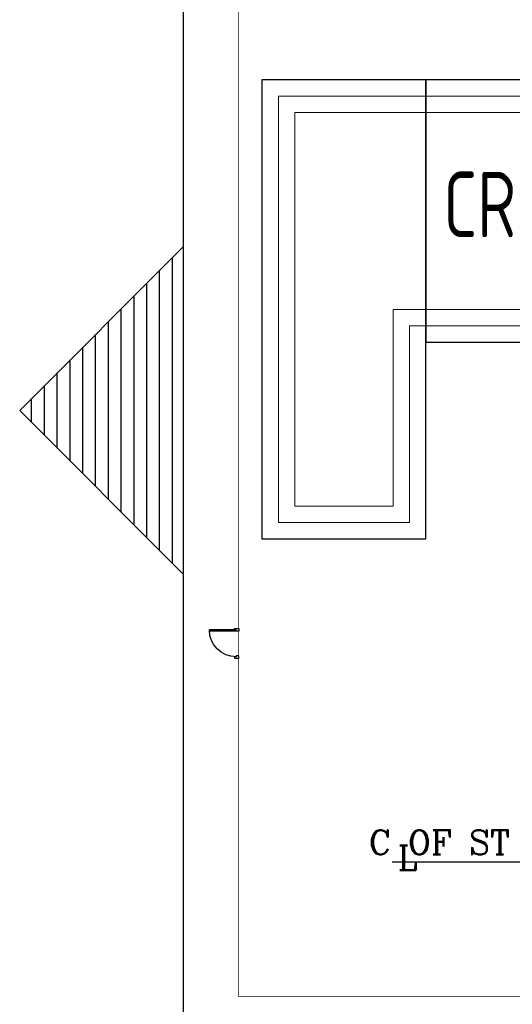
# Model space of a CAD drawing. Extents: x -7650383 to 4934791, y -114316 to 1826789.
# Tile 108 of 256: x 2052408 to 2067440, y 34801 to 64814. Entities that reach past the tile are written whole.
import ezdxf
from ezdxf.enums import TextEntityAlignment as Align

# ---------------------------------------------------------------- set-up
doc = ezdxf.new("R2010")
doc.units = 0
doc.header["$LTSCALE"] = 800
doc.header["$MEASUREMENT"] = 0
for name, pattern in [('CENTER', [2, 1.25, -0.25, 0.25, -0.25]), ('CENTER2', [1.125, 0.75, -0.125, 0.125, -0.125]), ('CONTINOUS', [0])]:
    doc.linetypes.add(name, pattern=pattern)
doc.layers.get('0').update_dxf_attribs({"linetype": 'CONTINUOUS'})
doc.layers.add('KEY PLAN', color=251, linetype='CONTINUOUS')
doc.styles.add('ROMANC', font='romanc')
doc.styles.add('ROMANS', font='ISO9.shx', dxfattribs={"width": 0.8})
doc.styles.add('RS', font='romans.shx')
doc.linetypes.add('FENCELINE2', pattern='A,0.25,-0.1,[132,ltypeshp.shx,S=0.1,R=0,X=-0.1,Y=0],-0.1,1', length=1.45)

# ---------------------------------------------------------------- blocks, each defined once
blk = doc.blocks.new('RATR')
at = {"layer": 'KEY PLAN', "linetype": 'CENTER', "ltscale": 1500}
blk.add_line((-809412, 59518, 0), (-790554, 59518, 0), dxfattribs=at)
blk = doc.blocks.new('d900')
at = {"layer": 'KEY PLAN', "lineweight": -3}
for p, q in [((40, 75), (40, 895)), ((75, 75), (75, 894))]:
    blk.add_line(p, q, dxfattribs=at)
for points in [[(40, 75), (40, 125), (0, 125), (0, 0), (75, 0), (75, 75)], [(860, 75), (860, 125), (900, 125), (900, 0), (825, 0), (825, 75)]]:
    blk.add_lwpolyline(points, close=True, dxfattribs=at)
blk.add_arc((40, 75), 820, 0, 90, dxfattribs=at)

msp = doc.modelspace()

# ---------------------------------------------------------------- linework, layer by layer
at = {"layer": 'KEY PLAN', "linetype": 'Continuous', "lineweight": 30}
for p, q in [((2057408, -7402.7), (2057408, 80115.9)), ((2057408, 57903.3), (2052408, 52903.3)), ((2057408, 47903.3), (2057408, 57903.3)), ((2057069.4, 48241.9), (2057069.4, 57564.8)), ((2056678.8, 48632.5), (2056678.8, 57174.2)), ((2056288.2, 49023.1), (2056288.2, 56783.5)), ((2055897.6, 49413.8), (2055897.6, 56392.9)), ((2055506.9, 49804.4), (2055506.9, 56002.3)), ((2055116.3, 50195), (2055116.3, 55611.7)), ((2054725.7, 50585.6), (2054725.7, 55221)), ((2054335.1, 50976.3), (2054335.1, 54830.4)), ((2053944.4, 51366.9), (2053944.4, 54439.8)), ((2053553.8, 51757.5), (2053553.8, 54049.2)), ((2053163.2, 52148.1), (2053163.2, 53658.5)), ((2052772.6, 52538.8), (2052772.6, 53267.9)), ((2052408, 52903.3), (2057408, 47903.3))]:
    msp.add_line(p, q, dxfattribs=at)
at = {"layer": 'KEY PLAN', "linetype": 'CENTER2', "ltscale": 5000}
msp.add_line((2067413.3, 39135.3, 0), (2063777.4, 39135.3, 0), dxfattribs=at)
at = {"layer": 'KEY PLAN', "linetype": 'FENCELINE2', "ltscale": 1500, "const_width": 25, "elevation": 0}
msp.add_lwpolyline([(2059091.4, 80115.9), (2059091.4, 35031.9), (2074085.2, 35031.9)], dxfattribs=at)
at = {"layer": 'KEY PLAN', "elevation": 0}
for points in [[(2064800.8, 62984.8), (2059800.8, 62984.8), (2059800.8, 48984.8), (2064800.8, 48984.8)], [(2082800.8, 62984.8), (2064800.8, 62984.8), (2064800.8, 54984.8), (2082800.8, 54984.8)]]:
    msp.add_lwpolyline(points, close=True, dxfattribs=at)
at = {"layer": 'KEY PLAN', "linetype": 'CONTINOUS', "lineweight": 15, "elevation": 0}
msp.add_lwpolyline([(2064800.8, 48984.8), (2059800.8, 48984.8), (2059800.8, 62984.8), (2089800.8, 62984.8), (2089800.8, 54984.8), (2064800.8, 54984.8), (2064800.8, 48984.8)], dxfattribs=at)
for points in [[(2064300.8, 49484.8), (2060300.8, 49484.8), (2060300.8, 62484.8), (2089300.8, 62484.8), (2089300.8, 55484.8), (2064300.8, 55484.8)], [(2063800.8, 49984.8), (2060800.8, 49984.8), (2060800.8, 61984.8), (2088800.8, 61984.8), (2088800.8, 55984.8), (2063800.8, 55984.8)]]:
    msp.add_lwpolyline(points, close=True, dxfattribs=at)

# ---------------------------------------------------------------- block references
at = {"layer": 'KEY PLAN', "xscale": -1, "rotation": 90}
msp.add_blockref('d900', (2059091.4, 46252.7, 0), dxfattribs=at)
at = {"layer": 'KEY PLAN', "rotation": 180}
msp.add_blockref('RATR', (1276859.1, 98653.6, 0), dxfattribs=at)

# ---------------------------------------------------------------- texts
at = {"color": 3, "insert": (2064417.6, 13589), "char_height": 700, "width": 8566.689, "attachment_point": 1, "rotation": 90, "style": 'RS'}
msp.add_mtext('\\pi466.68;{\\C256;CENTRAL LUBE \\P\\pi916.68;OIL BUILDING}', dxfattribs=at)
at = {"layer": 'KEY PLAN', "linetype": 'CONTINOUS', "lineweight": 15, "style": 'ROMANC'}
msp.add_text('L', height=750, dxfattribs=at).set_placement((2064237.3, 39264.7, 0), align=Align.MIDDLE)
at = {"layer": 'KEY PLAN', "insert": (2065337.1, 60184.4, 0), "char_height": 2000, "attachment_point": 1, "style": 'ROMANS'}
msp.add_mtext_dynamic_manual_height_columns('CRB BUILDING', width=16974.113, gutter_width=2000, heights=[0], dxfattribs=at)
at = {"layer": 'KEY PLAN', "linetype": 'CONTINOUS', "lineweight": 15, "insert": (2065214.8, 40113.5, 0), "char_height": 750, "width": 4660.147, "attachment_point": 2, "style": 'ROMANC'}
msp.add_mtext('C OF ST', dxfattribs=at)

doc.saveas('drawing.dxf')
